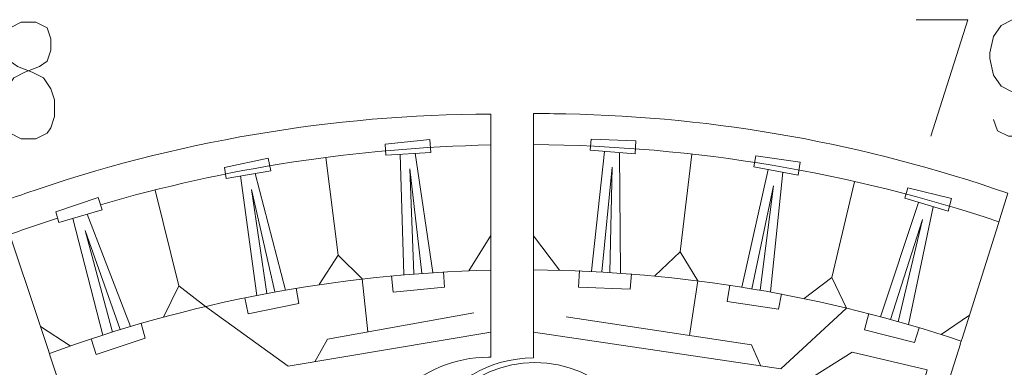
# Model space of a CAD drawing. Header units: millimetres. Extents: x -182 to 179, y -139 to 136.
# Tile 9 of 13: x -51 to 45, y 102 to 136. Entities that reach past the tile are written whole.
import ezdxf

# ---------------------------------------------------------------- set-up
doc = ezdxf.new("R2010")
doc.units = ezdxf.units.MM
doc.header["$MEASUREMENT"] = 0
doc.layers.add('Layer 1', color=7, linetype='Continuous')

msp = doc.modelspace()

# ---------------------------------------------------------------- linework, layer by layer
at = {"layer": 'Layer 1', "color": 1, "lineweight": 9}
msp.add_ellipse((-0.9599, 91.6205), major_axis=(0, 11.1719), ratio=1, dxfattribs=at)
for points, knots in [([(-50.8783, 135.8757), (-50.8783, 135.8757), (-51.9556, 135.3253), (-51.9556, 135.3253), (-51.9556, 135.3253), (-51.9556, 135.3253), (-52.3219, 134.2571), (-52.3219, 134.2571), (-52.3219, 134.2571), (-52.3219, 134.2571), (-52.3219, 133.1727), (-52.3219, 133.1727), (-52.3219, 133.1727), (-52.3219, 133.1727), (-51.9556, 132.0883), (-51.9556, 132.0883), (-51.9556, 132.0883), (-51.9556, 132.0883), (-51.2446, 131.5542), (-51.2446, 131.5542), (-51.2446, 131.5542), (-51.2446, 131.5542), (-49.801, 131.0201), (-49.801, 131.0201), (-49.801, 131.0201), (-49.801, 131.0201), (-48.7237, 130.4697), (-48.7237, 130.4697), (-48.7237, 130.4697), (-48.7237, 130.4697), (-48.0126, 129.4015), (-48.0126, 129.4015), (-48.0126, 129.4015), (-48.0126, 129.4015), (-47.6463, 128.3171), (-47.6463, 128.3171), (-47.6463, 128.3171), (-47.6463, 128.3171), (-47.6463, 126.6986), (-47.6463, 126.6986), (-47.6463, 126.6986), (-47.6463, 126.6986), (-48.0126, 125.6141), (-48.0126, 125.6141), (-48.0126, 125.6141), (-48.0126, 125.6141), (-48.3681, 125.08), (-48.3681, 125.08), (-48.3681, 125.08), (-48.3681, 125.08), (-49.4455, 124.5458), (-49.4455, 124.5458), (-49.4455, 124.5458), (-49.4455, 124.5458), (-50.8783, 124.5458), (-50.8783, 124.5458), (-50.8783, 124.5458), (-50.8783, 124.5458), (-51.9556, 125.08), (-51.9556, 125.08), (-51.9556, 125.08), (-51.9556, 125.08), (-52.3219, 125.6141), (-52.3219, 125.6141), (-52.3219, 125.6141), (-52.3219, 125.6141), (-52.6774, 126.6986), (-52.6774, 126.6986), (-52.6774, 126.6986), (-52.6774, 126.6986), (-52.6774, 128.3171), (-52.6774, 128.3171), (-52.6774, 128.3171), (-52.6774, 128.3171), (-52.3219, 129.4015), (-52.3219, 129.4015), (-52.3219, 129.4015), (-52.3219, 129.4015), (-51.6001, 130.4697), (-51.6001, 130.4697), (-51.6001, 130.4697), (-51.6001, 130.4697), (-50.5228, 131.0201), (-50.5228, 131.0201), (-50.5228, 131.0201), (-50.5228, 131.0201), (-49.0899, 131.5542), (-49.0899, 131.5542), (-49.0899, 131.5542), (-49.0899, 131.5542), (-48.3681, 132.0883), (-48.3681, 132.0883), (-48.3681, 132.0883), (-48.3681, 132.0883), (-48.0126, 133.1727), (-48.0126, 133.1727), (-48.0126, 133.1727), (-48.0126, 133.1727), (-48.0126, 134.2571), (-48.0126, 134.2571), (-48.0126, 134.2571), (-48.0126, 134.2571), (-48.3681, 135.3253), (-48.3681, 135.3253), (-48.3681, 135.3253), (-48.3681, 135.3253), (-49.4455, 135.8757), (-49.4455, 135.8757), (-49.4455, 135.8757), (-49.4455, 135.8757), (-50.8783, 135.8757), (-50.8783, 135.8757)], [0, 0, 0, 0, 0.0344828, 0.0344828, 0.0344828, 0.0344828, 0.0689655, 0.0689655, 0.0689655, 0.0689655, 0.1034483, 0.1034483, 0.1034483, 0.1034483, 0.137931, 0.137931, 0.137931, 0.137931, 0.1724138, 0.1724138, 0.1724138, 0.1724138, 0.2068966, 0.2068966, 0.2068966, 0.2068966, 0.2413793, 0.2413793, 0.2413793, 0.2413793, 0.2758621, 0.2758621, 0.2758621, 0.2758621, 0.3103448, 0.3103448, 0.3103448, 0.3103448, 0.3448276, 0.3448276, 0.3448276, 0.3448276, 0.3793103, 0.3793103, 0.3793103, 0.3793103, 0.4137931, 0.4137931, 0.4137931, 0.4137931, 0.4482759, 0.4482759, 0.4482759, 0.4482759, 0.4827586, 0.4827586, 0.4827586, 0.4827586, 0.5172414, 0.5172414, 0.5172414, 0.5172414, 0.5517241, 0.5517241, 0.5517241, 0.5517241, 0.5862069, 0.5862069, 0.5862069, 0.5862069, 0.6206897, 0.6206897, 0.6206897, 0.6206897, 0.6551724, 0.6551724, 0.6551724, 0.6551724, 0.6896552, 0.6896552, 0.6896552, 0.6896552, 0.7241379, 0.7241379, 0.7241379, 0.7241379, 0.7586207, 0.7586207, 0.7586207, 0.7586207, 0.7931034, 0.7931034, 0.7931034, 0.7931034, 0.8275862, 0.8275862, 0.8275862, 0.8275862, 0.862069, 0.862069, 0.862069, 0.862069, 0.8965517, 0.8965517, 0.8965517, 0.8965517, 0.9310345, 0.9310345, 0.9310345, 0.9310345, 1, 1, 1, 1]), ([(36.0761, 136.1192), (36.0761, 136.1192), (41.1072, 136.1192), (41.1072, 136.1192), (41.1072, 136.1192), (41.1072, 136.1192), (37.5197, 124.7895), (37.5197, 124.7895)], [0, 0, 0, 0, 0.3333333, 0.3333333, 0.3333333, 0.3333333, 1, 1, 1, 1]), ([(47.9267, 132.3318), (47.9267, 132.3318), (47.5712, 130.7133), (47.5712, 130.7133), (47.5712, 130.7133), (47.5712, 130.7133), (46.8494, 129.645), (46.8494, 129.645), (46.8494, 129.645), (46.8494, 129.645), (45.772, 129.0948), (45.772, 129.0948), (45.772, 129.0948), (45.772, 129.0948), (45.4165, 129.0948), (45.4165, 129.0948), (45.4165, 129.0948), (45.4165, 129.0948), (44.3392, 129.645), (44.3392, 129.645), (44.3392, 129.645), (44.3392, 129.645), (43.6174, 130.7133), (43.6174, 130.7133), (43.6174, 130.7133), (43.6174, 130.7133), (43.2619, 132.3318), (43.2619, 132.3318), (43.2619, 132.3318), (43.2619, 132.3318), (43.2619, 132.8821), (43.2619, 132.8821), (43.2619, 132.8821), (43.2619, 132.8821), (43.6174, 134.5007), (43.6174, 134.5007), (43.6174, 134.5007), (43.6174, 134.5007), (44.3392, 135.5689), (44.3392, 135.5689), (44.3392, 135.5689), (44.3392, 135.5689), (45.4165, 136.1192), (45.4165, 136.1192), (45.4165, 136.1192), (45.4165, 136.1192), (45.772, 136.1192), (45.772, 136.1192), (45.772, 136.1192), (45.772, 136.1192), (46.8494, 135.5689), (46.8494, 135.5689), (46.8494, 135.5689), (46.8494, 135.5689), (47.5712, 134.5007), (47.5712, 134.5007), (47.5712, 134.5007), (47.5712, 134.5007), (47.9267, 132.3318), (47.9267, 132.3318), (47.9267, 132.3318), (47.9267, 132.3318), (47.9267, 129.645), (47.9267, 129.645), (47.9267, 129.645), (47.9267, 129.645), (47.5712, 126.9421), (47.5712, 126.9421), (47.5712, 126.9421), (47.5712, 126.9421), (46.8494, 125.3236), (46.8494, 125.3236), (46.8494, 125.3236), (46.8494, 125.3236), (45.772, 124.7895), (45.772, 124.7895), (45.772, 124.7895), (45.772, 124.7895), (45.061, 124.7895), (45.061, 124.7895), (45.061, 124.7895), (45.061, 124.7895), (43.9837, 125.3236), (43.9837, 125.3236), (43.9837, 125.3236), (43.9837, 125.3236), (43.6174, 126.408), (43.6174, 126.408)], [0, 0, 0, 0, 0.0434783, 0.0434783, 0.0434783, 0.0434783, 0.0869565, 0.0869565, 0.0869565, 0.0869565, 0.1304348, 0.1304348, 0.1304348, 0.1304348, 0.173913, 0.173913, 0.173913, 0.173913, 0.2173913, 0.2173913, 0.2173913, 0.2173913, 0.2608696, 0.2608696, 0.2608696, 0.2608696, 0.3043478, 0.3043478, 0.3043478, 0.3043478, 0.3478261, 0.3478261, 0.3478261, 0.3478261, 0.3913043, 0.3913043, 0.3913043, 0.3913043, 0.4347826, 0.4347826, 0.4347826, 0.4347826, 0.4782609, 0.4782609, 0.4782609, 0.4782609, 0.5217391, 0.5217391, 0.5217391, 0.5217391, 0.5652174, 0.5652174, 0.5652174, 0.5652174, 0.6086957, 0.6086957, 0.6086957, 0.6086957, 0.6521739, 0.6521739, 0.6521739, 0.6521739, 0.6956522, 0.6956522, 0.6956522, 0.6956522, 0.7391304, 0.7391304, 0.7391304, 0.7391304, 0.7826087, 0.7826087, 0.7826087, 0.7826087, 0.826087, 0.826087, 0.826087, 0.826087, 0.8695652, 0.8695652, 0.8695652, 0.8695652, 0.9130435, 0.9130435, 0.9130435, 0.9130435, 1, 1, 1, 1]), ([(-15.4511, 122.9655), (-15.4511, 122.9655), (-15.5143, 124.0313), (-15.5143, 124.0313), (-15.5143, 124.0313), (-15.5143, 124.0313), (-11.1876, 124.4897), (-11.1876, 124.4897), (-11.1876, 124.4897), (-11.1876, 124.4897), (-11.068, 123.2246), (-11.068, 123.2246), (-11.068, 123.2246), (-11.068, 123.2246), (-15.4511, 122.9655), (-15.4511, 122.9655)], [0, 0, 0, 0, 0.2, 0.2, 0.2, 0.2, 0.4, 0.4, 0.4, 0.4, 0.6, 0.6, 0.6, 0.6, 1, 1, 1, 1]), ([(4.4113, 123.4269), (4.4113, 123.4269), (4.4939, 124.4913), (4.4939, 124.4913), (4.4939, 124.4913), (4.4939, 124.4913), (8.8427, 124.3561), (8.8427, 124.3561), (8.8427, 124.3561), (8.8427, 124.3561), (8.7889, 123.0865), (8.7889, 123.0865), (8.7889, 123.0865), (8.7889, 123.0865), (4.4113, 123.4269), (4.4113, 123.4269)], [0, 0, 0, 0, 0.2, 0.2, 0.2, 0.2, 0.4, 0.4, 0.4, 0.4, 0.6, 0.6, 0.6, 0.6, 1, 1, 1, 1]), ([(-30.9577, 120.6947), (-30.9577, 120.6947), (-31.1351, 121.7475), (-31.1351, 121.7475), (-31.1351, 121.7475), (-31.1351, 121.7475), (-26.8828, 122.6685), (-26.8828, 122.6685), (-26.8828, 122.6685), (-26.8828, 122.6685), (-26.6279, 121.4236), (-26.6279, 121.4236), (-26.6279, 121.4236), (-26.6279, 121.4236), (-30.9577, 120.6947), (-30.9577, 120.6947)], [0, 0, 0, 0, 0.2, 0.2, 0.2, 0.2, 0.4, 0.4, 0.4, 0.4, 0.6, 0.6, 0.6, 0.6, 1, 1, 1, 1]), ([(20.3114, 121.831), (20.3114, 121.831), (20.5102, 122.88), (20.5102, 122.88), (20.5102, 122.88), (20.5102, 122.88), (24.818, 122.2688), (24.818, 122.2688), (24.818, 122.2688), (24.818, 122.2688), (24.6252, 121.0127), (24.6252, 121.0127), (24.6252, 121.0127), (24.6252, 121.0127), (20.3114, 121.831), (20.3114, 121.831)], [0, 0, 0, 0, 0.2, 0.2, 0.2, 0.2, 0.4, 0.4, 0.4, 0.4, 0.6, 0.6, 0.6, 0.6, 1, 1, 1, 1]), ([(34.9811, 118.7581), (34.9811, 118.7581), (35.2868, 119.7811), (35.2868, 119.7811), (35.2868, 119.7811), (35.2868, 119.7811), (39.5088, 118.73), (39.5088, 118.73), (39.5088, 118.73), (39.5088, 118.73), (39.1879, 117.5004), (39.1879, 117.5004), (39.1879, 117.5004), (39.1879, 117.5004), (34.9811, 118.7581), (34.9811, 118.7581)], [0, 0, 0, 0, 0.2, 0.2, 0.2, 0.2, 0.4, 0.4, 0.4, 0.4, 0.6, 0.6, 0.6, 0.6, 1, 1, 1, 1]), ([(-47.2255, 116.4173), (-47.2255, 116.4173), (-47.5232, 117.4426), (-47.5232, 117.4426), (-47.5232, 117.4426), (-47.5232, 117.4426), (-43.4056, 118.8482), (-43.4056, 118.8482), (-43.4056, 118.8482), (-43.4056, 118.8482), (-43.0087, 117.641), (-43.0087, 117.641), (-43.0087, 117.641), (-43.0087, 117.641), (-47.2255, 116.4173), (-47.2255, 116.4173)], [0, 0, 0, 0, 0.2, 0.2, 0.2, 0.2, 0.4, 0.4, 0.4, 0.4, 0.6, 0.6, 0.6, 0.6, 1, 1, 1, 1]), ([(-9.8365, 111.6183), (-9.8365, 111.6183), (-9.7542, 110.1237), (-9.7542, 110.1237), (-9.7542, 110.1237), (-9.7542, 110.1237), (-14.7501, 109.6308), (-14.7501, 109.6308), (-14.7501, 109.6308), (-14.7501, 109.6308), (-14.9032, 111.2316), (-14.9032, 111.2316)], [0, 0, 0, 0, 0.25, 0.25, 0.25, 0.25, 0.5, 0.5, 0.5, 0.5, 1, 1, 1, 1]), ([(8.428, 111.4206), (8.428, 111.4206), (8.306, 109.9287), (8.306, 109.9287), (8.306, 109.9287), (8.306, 109.9287), (3.2894, 110.1209), (3.2894, 110.1209), (3.2894, 110.1209), (3.2894, 110.1209), (3.3559, 111.7277), (3.3559, 111.7277)], [0, 0, 0, 0, 0.25, 0.25, 0.25, 0.25, 0.5, 0.5, 0.5, 0.5, 1, 1, 1, 1]), ([(22.9874, 109.4568), (22.9874, 109.4568), (22.7025, 107.9872), (22.7025, 107.9872), (22.7025, 107.9872), (22.7025, 107.9872), (17.7373, 108.7283), (17.7373, 108.7283), (17.7373, 108.7283), (17.7373, 108.7283), (17.9795, 110.3181), (17.9795, 110.3181)], [0, 0, 0, 0, 0.25, 0.25, 0.25, 0.25, 0.5, 0.5, 0.5, 0.5, 1, 1, 1, 1]), ([(-24.1554, 110.0171), (-24.1554, 110.0171), (-23.9128, 108.5399), (-23.9128, 108.5399), (-23.9128, 108.5399), (-23.9128, 108.5399), (-28.8268, 107.5126), (-28.8268, 107.5126), (-28.8268, 107.5126), (-28.8268, 107.5126), (-29.1511, 109.0877), (-29.1511, 109.0877)], [0, 0, 0, 0, 0.25, 0.25, 0.25, 0.25, 0.5, 0.5, 0.5, 0.5, 1, 1, 1, 1]), ([(36.3702, 106.1742), (36.3702, 106.1742), (35.9356, 104.7418), (35.9356, 104.7418), (35.9356, 104.7418), (35.9356, 104.7418), (31.073, 105.9896), (31.073, 105.9896), (31.073, 105.9896), (31.073, 105.9896), (31.4774, 107.5461), (31.4774, 107.5461)], [0, 0, 0, 0, 0.25, 0.25, 0.25, 0.25, 0.5, 0.5, 0.5, 0.5, 1, 1, 1, 1]), ([(-39.2364, 106.596), (-39.2364, 106.596), (-38.825, 105.1567), (-38.825, 105.1567), (-38.825, 105.1567), (-38.825, 105.1567), (-43.5876, 103.5692), (-43.5876, 103.5692), (-43.5876, 103.5692), (-43.5876, 103.5692), (-44.0915, 105.0964), (-44.0915, 105.0964)], [0, 0, 0, 0, 0.25, 0.25, 0.25, 0.25, 0.5, 0.5, 0.5, 0.5, 1, 1, 1, 1]), ([(29.8681, 103.8015), (29.8681, 103.8015), (37.1441, 102.0817), (37.1441, 102.0817), (37.1441, 102.0817), (37.1441, 102.0817), (36.2181, 98.6421), (36.2181, 98.6421), (36.2181, 98.6421), (36.2181, 98.6421), (25.2379, 100.891), (25.2379, 100.891), (25.2379, 100.891), (25.2379, 100.891), (29.8681, 103.8015), (29.8681, 103.8015)], [0, 0, 0, 0, 0.2, 0.2, 0.2, 0.2, 0.4, 0.4, 0.4, 0.4, 0.6, 0.6, 0.6, 0.6, 1, 1, 1, 1])]:
    msp.add_open_spline(points, degree=3, knots=knots, dxfattribs=at)
at = {"layer": 'Layer 1', "lineweight": 9}
for points, knots in [([(-5.238, 112.0509), (-5.238, 112.0509), (-5.2524, 126.9517), (-5.2524, 126.9517), (-5.2524, 126.9517), (-20.6721, 126.901), (-35.9648, 124.2877), (-50.5147, 119.2217), (-50.5147, 119.2217), (-51.3581, 118.9283), (-52.2091, 118.6222), (-53.0471, 118.3124), (-53.0471, 118.3124), (-53.0471, 118.3124), (-48.231, 103.9535), (-48.231, 103.9535)], [0, 0, 0, 0, 0.2, 0.2, 0.2, 0.2, 0.4, 0.4, 0.4, 0.4, 0.6, 0.6, 0.6, 0.6, 1, 1, 1, 1]), ([(44.2211, 116.7504), (44.2211, 116.7504), (45.0088, 119.2428), (45.0088, 119.2428), (45.0088, 119.2428), (31.1735, 124.0686), (16.6727, 126.6728), (2.0367, 126.9654), (2.0367, 126.9654), (0.9893, 126.9862), (-0.0445, 126.9954), (-1.093, 126.9926), (-1.093, 126.9926), (-1.093, 126.9926), (-1.0951, 124.2532), (-1.0951, 124.2532)], [0, 0, 0, 0, 0.2, 0.2, 0.2, 0.2, 0.4, 0.4, 0.4, 0.4, 0.6, 0.6, 0.6, 0.6, 1, 1, 1, 1]), ([(-5.2017, 74.6745), (-5.2017, 74.6745), (-5.206, 79.1082), (-5.206, 79.1082), (-5.206, 79.1082), (-5.2944, 79.1063), (-5.383, 79.1048), (-5.4719, 79.1048), (-5.4719, 79.1048), (-12.1571, 79.1048), (-17.5765, 84.5242), (-17.5765, 91.2094), (-17.5765, 91.2094), (-17.5765, 97.8946), (-12.1571, 103.314), (-5.4719, 103.314), (-5.4719, 103.314), (-5.3908, 103.314), (-5.3102, 103.3125), (-5.2295, 103.3109), (-5.2295, 103.3109), (-5.2295, 103.3109), (-5.2374, 111.4887), (-5.2374, 111.4887)], [0, 0, 0, 0, 0.1428571, 0.1428571, 0.1428571, 0.1428571, 0.2857143, 0.2857143, 0.2857143, 0.2857143, 0.4285714, 0.4285714, 0.4285714, 0.4285714, 0.5714286, 0.5714286, 0.5714286, 0.5714286, 0.7142857, 0.7142857, 0.7142857, 0.7142857, 1, 1, 1, 1]), ([(-1.1049, 111.5197), (-1.1049, 111.5197), (-1.1113, 103.2419), (-1.1113, 103.2419), (-1.1113, 103.2419), (-5.3666, 103.2453), (-9.2801, 100.9118), (-11.3005, 97.1667), (-11.3005, 97.1667), (-13.3208, 93.4217), (-13.1217, 88.8696), (-10.782, 85.3153), (-10.782, 85.3153), (-8.4424, 81.7609), (-5.3679, 79.7332), (-1.1291, 80.1079), (-1.1291, 80.1079), (-1.1291, 80.1079), (-1.1322, 76.1914), (-1.1322, 76.1914)], [0, 0, 0, 0, 0.1666667, 0.1666667, 0.1666667, 0.1666667, 0.3333333, 0.3333333, 0.3333333, 0.3333333, 0.5, 0.5, 0.5, 0.5, 0.6666667, 0.6666667, 0.6666667, 0.6666667, 1, 1, 1, 1]), ([(40.3827, 104.604), (40.3827, 104.604), (37.8692, 96.6503), (37.8692, 96.6503), (37.8692, 96.6503), (41.7742, 95.4162), (44.7241, 92.1927), (45.6079, 88.1938), (45.6079, 88.1938), (46.4918, 84.195), (45.1751, 80.0285), (42.1538, 77.2637), (42.1538, 77.2637), (39.1327, 74.499), (34.8661, 73.5559), (30.961, 74.7899), (30.961, 74.7899), (30.961, 74.7899), (30.1087, 72.0927), (30.1087, 72.0927)], [0, 0, 0, 0, 0.1666667, 0.1666667, 0.1666667, 0.1666667, 0.3333333, 0.3333333, 0.3333333, 0.3333333, 0.5, 0.5, 0.5, 0.5, 0.6666667, 0.6666667, 0.6666667, 0.6666667, 1, 1, 1, 1]), ([(-48.0522, 103.4205), (-48.0522, 103.4205), (-45.397, 95.5042), (-45.397, 95.5042), (-45.397, 95.5042), (-49.9162, 93.9891), (-53.1726, 89.7205), (-53.1726, 84.6911), (-53.1726, 84.6911), (-53.1726, 78.3937), (-48.0676, 73.2887), (-41.7702, 73.2887), (-41.7702, 73.2887), (-40.5022, 73.2887), (-39.2827, 73.4961), (-38.1434, 73.878), (-38.1434, 73.878), (-38.1434, 73.878), (-38.1175, 73.8007), (-38.1175, 73.8007), (-38.1175, 73.8007), (-38.1175, 73.8007), (-36.2407, 68.2049), (-36.2407, 68.2049)], [0, 0, 0, 0, 0.1428571, 0.1428571, 0.1428571, 0.1428571, 0.2857143, 0.2857143, 0.2857143, 0.2857143, 0.4285714, 0.4285714, 0.4285714, 0.4285714, 0.5714286, 0.5714286, 0.5714286, 0.5714286, 0.7142857, 0.7142857, 0.7142857, 0.7142857, 1, 1, 1, 1]), ([(46.1754, 102.5071), (46.1754, 102.5071), (43.6068, 94.8383), (43.6068, 94.8383), (43.6068, 94.8383), (47.5858, 93.5056), (50.5515, 90.1514), (51.3868, 86.0392), (51.3868, 86.0392), (52.2222, 81.9269), (50.8002, 77.6814), (47.6566, 74.9019), (47.6566, 74.9019), (44.513, 72.1223), (40.1253, 71.231), (36.1464, 72.5638), (36.1464, 72.5638), (36.1464, 72.5638), (34.3706, 67.2619), (34.3706, 67.2619)], [0, 0, 0, 0, 0.1666667, 0.1666667, 0.1666667, 0.1666667, 0.3333333, 0.3333333, 0.3333333, 0.3333333, 0.5, 0.5, 0.5, 0.5, 0.6666667, 0.6666667, 0.6666667, 0.6666667, 1, 1, 1, 1])]:
    msp.add_open_spline(points, degree=3, knots=knots, dxfattribs=at)
at = {"layer": 'Layer 1', "color": 5, "lineweight": 9}
for points in [[(-43.1698, 118.1309), (-31.1036, 121.6585), (-18.39, 123.6696), (-5.2495, 123.9435)], [(-1.0953, 123.9721), (14.7052, 123.8603), (29.9092, 121.2373), (44.1365, 116.4823)], [(-21.283, 122.716), (-21.283, 122.716), (-20.0924, 113.219), (-20.0924, 113.219)], [(14.2877, 123.0472), (14.2877, 123.0472), (13.145, 113.5444), (13.145, 113.5444)], [(30.0865, 120.3708), (30.0865, 120.3708), (27.9088, 111.0505), (27.9088, 111.0505)], [(-37.8486, 119.5415), (-37.8486, 119.5415), (-35.5701, 110.2454), (-35.5701, 110.2454)], [(-52.0144, 115.2335), (-50.4711, 115.7946), (-48.9155, 116.3305), (-47.3484, 116.8405)], [(-7.3752, 111.7046), (-7.3752, 111.7046), (-5.2409, 115.1313), (-5.2409, 115.1313)], [(-1.1021, 115.1172), (-1.1021, 115.1172), (1.4221, 111.7581), (1.4221, 111.7581)], [(-17.736, 110.9239), (-17.736, 110.9239), (-17.1895, 105.7728), (-17.1895, 105.7728)], [(14.8761, 110.7473), (14.8761, 110.7473), (14.0752, 105.4337), (14.0752, 105.4337)], [(41.2678, 107.4046), (41.2678, 107.4046), (38.5029, 105.515), (38.5029, 105.515)], [(-49.0182, 106.3007), (-49.0182, 106.3007), (-46.12, 104.4089), (-46.12, 104.4089)]]:
    msp.add_open_spline(points, degree=3, dxfattribs=at)
at = {"layer": 'Layer 1', "color": 1, "lineweight": 9}
for points in [[(-5.2496, 123.6624), (-5.2496, 123.6624), (-5.2494, 124.2246), (-5.2494, 124.2246)], [(-1.0954, 123.691), (-1.0954, 123.691), (-1.0952, 124.2532), (-1.0952, 124.2532)], [(-13.7107, 111.3402), (-13.7107, 111.3402), (-14.0468, 123.0486), (-14.0468, 123.0486)], [(-12.591, 123.1346), (-12.591, 123.1346), (-10.8949, 111.5537), (-10.8949, 111.5537)], [(4.5521, 111.6728), (4.5521, 111.6728), (5.8139, 123.3178), (5.8139, 123.3178)], [(7.2678, 123.2047), (7.2678, 123.2047), (7.3707, 111.5008), (7.3707, 111.5008)], [(19.1625, 110.1324), (19.1625, 110.1324), (21.6936, 121.5688), (21.6936, 121.5688)], [(-27.9772, 109.3239), (-27.9772, 109.3239), (-29.5704, 120.9282), (-29.5704, 120.9282)], [(-28.1324, 121.1703), (-28.1324, 121.1703), (-25.2007, 109.839), (-25.2007, 109.839)], [(23.1263, 121.297), (23.1263, 121.297), (21.9452, 109.6524), (21.9452, 109.6524)], [(32.635, 107.2398), (32.635, 107.2398), (36.329, 118.3552), (36.329, 118.3552)], [(37.7262, 117.9374), (37.7262, 117.9374), (35.3536, 106.476), (35.3536, 106.476)], [(-42.9527, 105.4665), (-42.9527, 105.4665), (-45.8744, 116.8094), (-45.8744, 116.8094)], [(-44.4739, 117.2158), (-44.4739, 117.2158), (-40.2542, 106.2985), (-40.2542, 106.2985)], [(44.0473, 116.2157), (44.0473, 116.2157), (44.2257, 116.7489), (44.2257, 116.7489)], [(-5.2379, 111.4887), (-5.2379, 111.4887), (-5.2375, 112.0509), (-5.2375, 112.0509)], [(-1.1049, 111.5197), (-1.1049, 111.5197), (-1.1045, 112.0819), (-1.1045, 112.0819)], [(-48.1416, 103.687), (-34.7166, 108.6031), (-20.2839, 111.4288), (-5.2377, 111.7698)], [(-1.1047, 111.8008), (13.4207, 111.6897), (27.3953, 109.2632), (40.4674, 104.8721)], [(40.3781, 104.6055), (40.3781, 104.6055), (40.5567, 105.1387), (40.5567, 105.1387)], [(-48.0521, 103.4205), (-48.0521, 103.4205), (-48.2311, 103.9535), (-48.2311, 103.9535)]]:
    msp.add_open_spline(points, degree=3, dxfattribs=at)
at = {"layer": 'Layer 1', "lineweight": 9}
for points in [[(-1.0955, 123.691), (-1.0955, 123.691), (-1.1045, 112.0819), (-1.1045, 112.0819)], [(40.5521, 105.1402), (40.5521, 105.1402), (44.0517, 116.2143), (44.0517, 116.2143)]]:
    msp.add_open_spline(points, degree=3, dxfattribs=at)
at = {"layer": 'Layer 1', "color": 5, "lineweight": 9}
for points in [[(-12.7355, 111.421), (-12.7355, 111.421), (-13.1276, 121.6243), (-13.1276, 121.6243), (-13.1276, 121.6243), (-13.1276, 121.6243), (-11.9391, 111.4816), (-11.9391, 111.4816)], [(5.5292, 111.62), (5.5292, 111.62), (6.5306, 121.7816), (6.5306, 121.7816), (6.5306, 121.7816), (6.5306, 121.7816), (6.3264, 111.5715), (6.3264, 111.5715)], [(-27.0163, 109.5091), (-27.0163, 109.5091), (-28.5034, 119.6111), (-28.5034, 119.6111), (-28.5034, 119.6111), (-28.5034, 119.6111), (-26.2311, 109.655), (-26.2311, 109.655)], [(20.1279, 109.9728), (20.1279, 109.9728), (22.2375, 119.9634), (22.2375, 119.9634), (22.2375, 119.9634), (22.2375, 119.9634), (20.915, 109.8372), (20.915, 109.8372)], [(33.5789, 106.9816), (33.5789, 106.9816), (36.7049, 116.7022), (36.7049, 116.7022), (36.7049, 116.7022), (36.7049, 116.7022), (34.3478, 106.7658), (34.3478, 106.7658)], [(-42.0196, 105.7613), (-42.0196, 105.7613), (-44.6625, 115.6242), (-44.6625, 115.6242), (-44.6625, 115.6242), (-44.6625, 115.6242), (-41.2565, 105.9968), (-41.2565, 105.9968)], [(-21.9195, 110.3693), (-21.9195, 110.3693), (-20.0925, 113.2191), (-20.0925, 113.2191), (-20.0925, 113.2191), (-20.0925, 113.2191), (-17.736, 110.9239), (-17.736, 110.9239)], [(10.6827, 111.2214), (10.6827, 111.2214), (13.1449, 113.5445), (13.1449, 113.5445), (13.1449, 113.5445), (13.1449, 113.5445), (14.8761, 110.7473), (14.8761, 110.7473)], [(25.2067, 109.0115), (25.2067, 109.0115), (27.9087, 111.0506), (27.9087, 111.0506), (27.9087, 111.0506), (27.9087, 111.0506), (29.3227, 108.0805), (29.3227, 108.0805)], [(-37.0561, 107.2039), (-37.0561, 107.2039), (-35.5702, 110.2455), (-35.5702, 110.2455), (-35.5702, 110.2455), (-35.5702, 110.2455), (-32.9646, 108.2376), (-32.9646, 108.2376)], [(-5.2318, 105.7394), (-5.2318, 105.7394), (-24.9532, 102.4319), (-24.9532, 102.4319), (-24.9532, 102.4319), (-24.9532, 102.4319), (-32.9646, 108.2376), (-32.9646, 108.2376)], [(-6.9091, 107.6377), (-6.9091, 107.6377), (-21.1305, 105.058), (-21.1305, 105.058), (-21.1305, 105.058), (-21.1305, 105.058), (-22.3636, 102.8662), (-22.3636, 102.8662)], [(-1.1093, 105.7393), (-1.1093, 105.7393), (22.9364, 102.1673), (22.9364, 102.1673), (22.9364, 102.1673), (22.9364, 102.1673), (29.3227, 108.0805), (29.3227, 108.0805)], [(2.0867, 107.2408), (2.0867, 107.2408), (20.0784, 104.5289), (20.0784, 104.5289), (20.0784, 104.5289), (20.0784, 104.5289), (21.0011, 102.4548), (21.0011, 102.4548)]]:
    msp.add_open_spline(points, degree=3, knots=[0, 0, 0, 0, 0.3333333, 0.3333333, 0.3333333, 0.3333333, 1, 1, 1, 1], dxfattribs=at)

doc.saveas('drawing.dxf')
